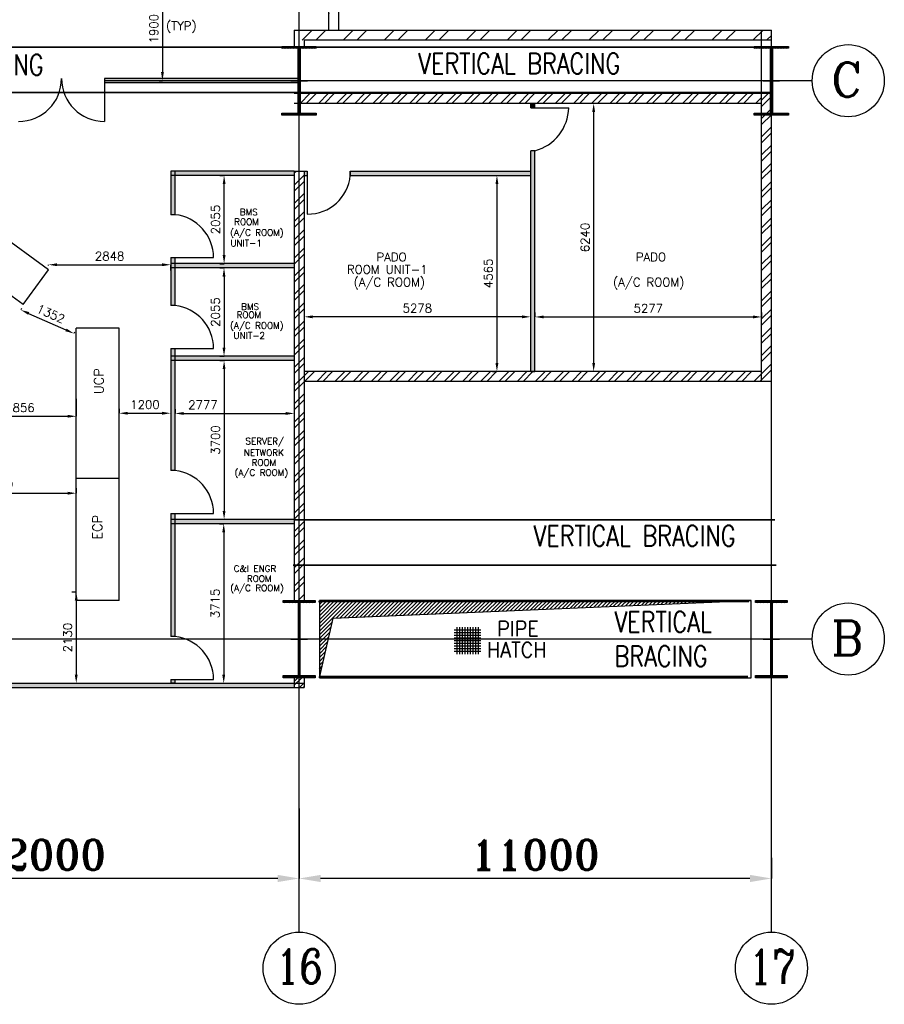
# Model space of a CAD drawing. Extents: x 361682 to 759535, y 756798 to 1113679.
# Tile 50 of 80: x 593917 to 614056, y 930054 to 952980. Entities that reach past the tile are written whole.
import ezdxf
from ezdxf.enums import TextEntityAlignment as Align

# ---------------------------------------------------------------- set-up
doc = ezdxf.new("R2010")
doc.units = 0
doc.header["$LTSCALE"] = 700
doc.header["$MEASUREMENT"] = 0
doc.header["$PDMODE"] = 2
doc.header["$PDSIZE"] = -1
doc.linetypes.add('CENTER', pattern=[2, 1.25, -0.25, 0.25, -0.25])
doc.layers.get('0').update_dxf_attribs({"linetype": 'CONTINUOUS'})
doc.layers.get('DEFPOINTS').update_dxf_attribs({"linetype": 'CONTINUOUS'})
for name, color, linetype in [('BRACING', 7, 'CONTINUOUS'), ('CEN', 2, 'CENTER'), ('COL', 1, 'CONTINUOUS'), ('DIM', 4, 'CONTINUOUS'), ('GRID', 9, 'CONTINUOUS'), ('LAYOUT', 4, 'CONTINUOUS'), ('OPENING', 3, 'CONTINUOUS'), ('OWS', 7, 'CONTINUOUS'), ('PNL', 6, 'CONTINUOUS'), ('PNLDIM', 6, 'CONTINUOUS'), ('ROOM', 7, 'CONTINUOUS'), ('STEEL', 231, 'CONTINUOUS'), ('TEXT', 4, 'CONTINUOUS'), ('WALL', 7, 'CONTINUOUS'), ('WALLHATCH', 254, 'CONTINUOUS')]:
    doc.layers.add(name, color=color, linetype=linetype)
doc.styles.add('ROMANC', font='romanc')
doc.styles.add('ROMANS', font='romans.shx')
doc.styles.add('ROMANT', font='ROMANT')
doc.dimstyles.new('K2', dxfattribs={"dimtxt": 700, "dimasz": 500, "dimexe": 500, "dimexo": 200, "dimgap": 200, "dimtad": 1, "dimdec": 0, "dimzin": 0, "dimdsep": 46, "dimtxsty": 'ROMANT', "dimcen": 0.09, "dimclrd": 256, "dimclre": 9, "dimclrt": 256, "dimadec": 0, "dimazin": 0, "dimtfac": 1, "dimtdec": 0, "dimtofl": 0, "dimtmove": 1, "dimatfit": 3, "dimfxl": 0.18, "dimtolj": 1, "dimtzin": 0, "dimarcsym": 0})
doc.dimstyles.new('STANDARD$0', dxfattribs={"dimtxt": 200, "dimasz": 200, "dimexe": 0, "dimexo": 100, "dimgap": 100, "dimtad": 1, "dimdec": 0, "dimzin": 0, "dimdsep": 46, "dimtxsty": 'ROMANS', "dimcen": 0.09, "dimclrd": 256, "dimclre": 256, "dimclrt": 256, "dimadec": 0, "dimazin": 0, "dimtfac": 1, "dimtdec": 0, "dimtmove": 0, "dimatfit": 3, "dimfxl": 1, "dimtolj": 1, "dimtzin": 0, "dimlwd": -1, "dimlwe": -1, "dimarcsym": 0})
pattern_1 = [(45, (819084.24, 145848.02), (-212.13203, 212.13203), []), (45, (819225.66, 145848.02), (-212.13203, 212.13203), [])]
pattern_2 = [(0, (995316.982, 140144.124), (15.625, 31.25), [0, -31.25])]

# ---------------------------------------------------------------- blocks, each defined once
blk = doc.blocks.new('*D1630')
at = {"layer": 'DEFPOINTS', "color": 0, "transparency": 16777216}
for p in [(605919, 946059), (611197, 946059), (611197, 946059)]:
    blk.add_point(p, dxfattribs=at)
at = {"layer": 'ROOM', "transparency": 16777216}
for p, q in [((605919, 946159), (605919, 946059)), ((611197, 946159), (611197, 946059))]:
    blk.add_line(p, q, dxfattribs=at)
at = {"layer": 'ROOM', "color": 3, "transparency": 16777216}
blk.add_line((606119, 946059), (610997, 946059), dxfattribs=at)
for points in [[(606119, 946092), (606119, 946025), (605919, 946059)], [(610997, 946092), (610997, 946025), (611197, 946059)]]:
    blk.add_solid(points, dxfattribs=at)
at = {"layer": 'ROOM', "color": 3, "transparency": 16777216, "insert": (608558, 946259), "char_height": 200, "attachment_point": 5, "style": 'ROMANS'}
blk.add_mtext('\\A1;5277', dxfattribs=at)
blk = doc.blocks.new('*D1631')
at = {"layer": 'DEFPOINTS', "color": 0, "transparency": 16777216}
for p in [(600542, 946062), (600542, 946062), (605819, 946062)]:
    blk.add_point(p, dxfattribs=at)
at = {"layer": 'ROOM', "transparency": 16777216}
for p, q in [((600542, 946162), (600542, 946062)), ((605819, 945962), (605819, 946062))]:
    blk.add_line(p, q, dxfattribs=at)
at = {"layer": 'ROOM', "color": 3, "transparency": 16777216}
blk.add_line((605619, 946062), (600742, 946062), dxfattribs=at)
for points in [[(600742, 946095), (600742, 946028), (600542, 946062)], [(605619, 946095), (605619, 946028), (605819, 946062)]]:
    blk.add_solid(points, dxfattribs=at)
at = {"layer": 'ROOM', "color": 3, "transparency": 16777216, "insert": (603181, 946262), "char_height": 200, "attachment_point": 5, "style": 'ROMANS'}
blk.add_mtext('\\A1;5278', dxfattribs=at)
blk = doc.blocks.new('*D1632')
at = {"layer": 'DEFPOINTS', "color": 0, "transparency": 16777216}
for p in [(605035, 949354), (605033, 944789), (605033, 944789)]:
    blk.add_point(p, dxfattribs=at)
at = {"layer": 'ROOM', "transparency": 16777216}
for p, q in [((604935, 949354), (605033, 949354)), ((604933, 944789), (605033, 944789))]:
    blk.add_line(p, q, dxfattribs=at)
at = {"layer": 'ROOM', "color": 3, "transparency": 16777216}
blk.add_line((605033, 949154), (605033, 944989), dxfattribs=at)
for points in [[(605000, 949154), (605067, 949154), (605033, 949354)], [(605000, 944989), (605067, 944989), (605033, 944789)]]:
    blk.add_solid(points, dxfattribs=at)
at = {"layer": 'ROOM', "color": 3, "transparency": 16777216, "insert": (604833, 947072), "char_height": 200, "attachment_point": 5, "rotation": 90, "style": 'ROMANS'}
blk.add_mtext('\\A1;4565', dxfattribs=at)
blk = doc.blocks.new('*D1633')
at = {"layer": 'DEFPOINTS', "color": 0, "transparency": 16777216}
for p in [(607414, 951029), (607275, 944789), (607286, 944789)]:
    blk.add_point(p, dxfattribs=at)
at = {"layer": 'ROOM', "transparency": 16777216}
for p, q in [((607314, 951029), (607286, 951029)), ((607375, 944789), (607286, 944789))]:
    blk.add_line(p, q, dxfattribs=at)
at = {"layer": 'ROOM', "color": 3, "transparency": 16777216}
blk.add_line((607286, 950829), (607286, 944989), dxfattribs=at)
for points in [[(607253, 950829), (607320, 950829), (607286, 951029)], [(607253, 944989), (607320, 944989), (607286, 944789)]]:
    blk.add_solid(points, dxfattribs=at)
at = {"layer": 'ROOM', "color": 3, "transparency": 16777216, "insert": (607086, 947909), "char_height": 200, "attachment_point": 5, "rotation": 90, "style": 'ROMANS'}
blk.add_mtext('\\A1;6240', dxfattribs=at)
blk = doc.blocks.new('*D1911')
at = {"layer": 'DEFPOINTS', "color": 0, "transparency": 16777216}
for p in [(598679, 949354), (598679, 949354), (598679, 947299)]:
    blk.add_point(p, dxfattribs=at)
at = {"layer": 'ROOM', "transparency": 16777216}
for p, q in [((598579, 949354), (598679, 949354)), ((598579, 947299), (598679, 947299))]:
    blk.add_line(p, q, dxfattribs=at)
at = {"layer": 'ROOM', "color": 3, "transparency": 16777216}
blk.add_line((598679, 947499), (598679, 949154), dxfattribs=at)
for points in [[(598646, 949154), (598712, 949154), (598679, 949354)], [(598646, 947499), (598712, 947499), (598679, 947299)]]:
    blk.add_solid(points, dxfattribs=at)
at = {"layer": 'ROOM', "color": 3, "transparency": 16777216, "insert": (598479, 948327), "char_height": 200, "attachment_point": 5, "rotation": 90, "style": 'ROMANS'}
blk.add_mtext('\\A1;2055', dxfattribs=at)
blk = doc.blocks.new('*D1912')
at = {"layer": 'DEFPOINTS', "color": 0, "transparency": 16777216}
for p in [(598677, 947199), (598677, 945144), (598677, 945144)]:
    blk.add_point(p, dxfattribs=at)
at = {"layer": 'ROOM', "transparency": 16777216}
for p, q in [((598577, 947199), (598677, 947199)), ((598577, 945144), (598677, 945144))]:
    blk.add_line(p, q, dxfattribs=at)
at = {"layer": 'ROOM', "color": 3, "transparency": 16777216}
blk.add_line((598677, 946999), (598677, 945344), dxfattribs=at)
for points in [[(598643, 946999), (598710, 946999), (598677, 947199)], [(598643, 945344), (598710, 945344), (598677, 945144)]]:
    blk.add_solid(points, dxfattribs=at)
at = {"layer": 'ROOM', "color": 3, "transparency": 16777216, "insert": (598477, 946172), "char_height": 200, "attachment_point": 5, "rotation": 90, "style": 'ROMANS'}
blk.add_mtext('\\A1;2055', dxfattribs=at)
blk = doc.blocks.new('*D1913')
at = {"layer": 'DEFPOINTS', "color": 0, "transparency": 16777216}
for p in [(598679, 945044), (598678, 941344), (598679, 941344)]:
    blk.add_point(p, dxfattribs=at)
at = {"layer": 'ROOM', "transparency": 16777216}
for p, q in [((598579, 945044), (598679, 945044)), ((598778, 941344), (598679, 941344))]:
    blk.add_line(p, q, dxfattribs=at)
at = {"layer": 'ROOM', "color": 3, "transparency": 16777216}
blk.add_line((598679, 944844), (598679, 941544), dxfattribs=at)
for points in [[(598645, 944844), (598712, 944844), (598679, 945044)], [(598645, 941544), (598712, 941544), (598679, 941344)]]:
    blk.add_solid(points, dxfattribs=at)
at = {"layer": 'ROOM', "color": 3, "transparency": 16777216, "insert": (598479, 943194), "char_height": 200, "attachment_point": 5, "rotation": 90, "style": 'ROMANS'}
blk.add_mtext('\\A1;3700', dxfattribs=at)
blk = doc.blocks.new('*D1914')
at = {"layer": 'DEFPOINTS', "color": 0, "transparency": 16777216}
for p in [(598674, 941244), (598670, 937529), (598670, 937529)]:
    blk.add_point(p, dxfattribs=at)
at = {"layer": 'ROOM', "transparency": 16777216}
for p, q in [((598574, 941244), (598670, 941244)), ((598570, 937529), (598670, 937529))]:
    blk.add_line(p, q, dxfattribs=at)
at = {"layer": 'ROOM', "color": 3, "transparency": 16777216}
blk.add_line((598670, 941044), (598670, 937729), dxfattribs=at)
for points in [[(598636, 941044), (598703, 941044), (598670, 941244)], [(598636, 937729), (598703, 937729), (598670, 937529)]]:
    blk.add_solid(points, dxfattribs=at)
at = {"layer": 'ROOM', "color": 3, "transparency": 16777216, "insert": (598470, 939387), "char_height": 200, "attachment_point": 5, "rotation": 90, "style": 'ROMANS'}
blk.add_mtext('\\A1;3715', dxfattribs=at)
blk = doc.blocks.new('*D1915')
at = {"layer": 'DEFPOINTS', "color": 0, "transparency": 16777216}
for p in [(597535, 943812), (600312, 943812), (600312, 943812)]:
    blk.add_point(p, dxfattribs=at)
at = {"layer": 'ROOM', "transparency": 16777216}
for p, q in [((597535, 943912), (597535, 943812)), ((600312, 943912), (600312, 943812))]:
    blk.add_line(p, q, dxfattribs=at)
at = {"layer": 'ROOM', "color": 3, "transparency": 16777216}
blk.add_line((597735, 943812), (600112, 943812), dxfattribs=at)
for points in [[(597735, 943845), (597735, 943778), (597535, 943812)], [(600112, 943845), (600112, 943778), (600312, 943812)]]:
    blk.add_solid(points, dxfattribs=at)
at = {"layer": 'ROOM', "color": 3, "transparency": 16777216, "insert": (598185, 944012), "char_height": 200, "attachment_point": 5, "style": 'ROMANS'}
blk.add_mtext('\\A1;2777', dxfattribs=at)
blk = doc.blocks.new('*D1601')
at = {"layer": 'DEFPOINTS', "color": 0, "transparency": 16777216}
for p in [(588427, 934610), (600427, 933466), (588427, 932984)]:
    blk.add_point(p, dxfattribs=at)
at = {"layer": 'DIM', "color": 9, "lineweight": -2, "transparency": 16777216}
for p, q in [((588427, 934610), (588427, 932984)), ((600427, 933466), (600427, 932984))]:
    blk.add_line(p, q, dxfattribs=at)
at = {"layer": 'DIM', "lineweight": -2, "transparency": 16777216}
blk.add_line((599927, 932984), (588927, 932984), dxfattribs=at)
at = {"layer": 'DIM', "transparency": 16777216}
for points in [[(588927, 933068), (588927, 932901), (588427, 932984)], [(599927, 933068), (599927, 932901), (600427, 932984)]]:
    blk.add_solid(points, dxfattribs=at)
at = {"layer": 'DIM', "transparency": 16777216, "insert": (594427, 933534), "char_height": 700, "attachment_point": 5, "style": 'ROMANT'}
blk.add_mtext('\\A1;12000', dxfattribs=at)
blk = doc.blocks.new('*D1606')
at = {"layer": 'DEFPOINTS', "color": 0, "transparency": 16777216}
for p in [(600427, 934610), (611427, 933466), (600427, 932984)]:
    blk.add_point(p, dxfattribs=at)
at = {"layer": 'DIM', "color": 9, "lineweight": -2, "transparency": 16777216}
for p, q in [((600427, 934610), (600427, 932984)), ((611427, 933466), (611427, 932984))]:
    blk.add_line(p, q, dxfattribs=at)
at = {"layer": 'DIM', "lineweight": -2, "transparency": 16777216}
blk.add_line((610927, 932984), (600927, 932984), dxfattribs=at)
at = {"layer": 'DIM', "transparency": 16777216}
for points in [[(600927, 933068), (600927, 932901), (600427, 932984)], [(610927, 933068), (610927, 932901), (611427, 932984)]]:
    blk.add_solid(points, dxfattribs=at)
at = {"layer": 'DIM', "transparency": 16777216, "insert": (605927, 933534), "char_height": 700, "attachment_point": 5, "style": 'ROMANT'}
blk.add_mtext('\\A1;11000', dxfattribs=at)
blk = doc.blocks.new('C-ROW COLUMN')
at = {"layer": 'COL'}
h = blk.add_hatch(dxfattribs=at)
h.set_pattern_fill('ANSI31', color=256, scale=200, style=0)
h.set_pattern_definition([(45, (-1315.907, -6.545), (-17.6776695, 17.6776695), [])])
h.paths.add_polyline_path([(77855, 120865), (77055, 120865), (77055, 120820), (77855, 120820)])
h.paths.add_polyline_path([(77478, 120820), (77433, 120820), (77433, 119310), (77478, 119310)])
h.paths.add_polyline_path([(77855, 119310), (77055, 119310), (77055, 119265), (77855, 119265)])
at = {"layer": 'CEN'}
for p, q in [((77455, 119265), (77455, 120865)), ((77264, 120065), (77647, 120065))]:
    blk.add_line(p, q, dxfattribs=at)
at = {"layer": 'COL'}
for points in [[(77055, 120865), (77855, 120865), (77855, 120820), (77055, 120820)], [(77433, 120820), (77478, 120820), (77478, 119310), (77433, 119310)], [(77055, 119310), (77855, 119310), (77855, 119265), (77055, 119265)]]:
    blk.add_lwpolyline(points, close=True, dxfattribs=at)
blk = doc.blocks.new('*D2008')
at = {"layer": 'DEFPOINTS', "color": 0, "transparency": 16777216}
for p in [(595409, 953459), (597243, 951559), (597270, 951559)]:
    blk.add_point(p, dxfattribs=at)
at = {"layer": 'PNLDIM', "transparency": 16777216}
for p, q in [((595509, 953459), (597243, 953459)), ((597243, 953259), (597243, 951759)), ((597170, 951559), (597243, 951559))]:
    blk.add_line(p, q, dxfattribs=at)
for points in [[(597209, 953259), (597276, 953259), (597243, 953459)], [(597209, 951759), (597276, 951759), (597243, 951559)]]:
    blk.add_solid(points, dxfattribs=at)
at = {"layer": 'PNLDIM', "transparency": 16777216, "insert": (597043, 952772), "char_height": 200, "attachment_point": 5, "rotation": 90, "style": 'ROMANS'}
blk.add_mtext('\\A1;1900', dxfattribs=at)
blk = doc.blocks.new('*D2040')
at = {"layer": 'DEFPOINTS', "color": 0, "transparency": 16777216}
for p in [(594587, 947157), (597435, 947274), (597435, 947044)]:
    blk.add_point(p, dxfattribs=at)
at = {"layer": 'OWS', "transparency": 16777216}
for p, q in [((594587, 947257), (594587, 947274)), ((594787, 947274), (597235, 947274)), ((597435, 947144), (597435, 947274))]:
    blk.add_line(p, q, dxfattribs=at)
for points in [[(594787, 947308), (594787, 947241), (594587, 947274)], [(597235, 947308), (597235, 947241), (597435, 947274)]]:
    blk.add_solid(points, dxfattribs=at)
at = {"layer": 'OWS', "transparency": 16777216, "insert": (596011, 947474), "char_height": 200, "attachment_point": 5, "style": 'ROMANS'}
blk.add_mtext('\\A1;2848', dxfattribs=at)
blk = doc.blocks.new('*D2065')
at = {"layer": 'DEFPOINTS', "color": 0, "transparency": 16777216}
for p in [(593999, 946348), (595235, 945799), (595179, 945674)]:
    blk.add_point(p, dxfattribs=at)
at = {"layer": 'OWS', "transparency": 16777216}
for p, q in [((593958, 946257), (593943, 946223)), ((594126, 946141), (594996, 945755)), ((595194, 945708), (595179, 945674))]:
    blk.add_line(p, q, dxfattribs=at)
for points in [[(594140, 946172), (594112, 946111), (593943, 946223)], [(595010, 945786), (594983, 945725), (595179, 945674)]]:
    blk.add_solid(points, dxfattribs=at)
at = {"layer": 'OWS', "transparency": 16777216, "insert": (594642, 946131), "char_height": 200, "attachment_point": 5, "rotation": 336.0686, "style": 'ROMANS'}
blk.add_mtext('\\A1;1352', dxfattribs=at)
blk = doc.blocks.new('*D2066')
at = {"layer": 'DEFPOINTS', "color": 0, "transparency": 16777216}
for p in [(595235, 939659), (595235, 937529), (595235, 937529)]:
    blk.add_point(p, dxfattribs=at)
at = {"layer": 'OWS', "transparency": 16777216}
for p, q in [((595135, 939659), (595235, 939659)), ((595235, 939459), (595235, 937729)), ((595135, 937529), (595235, 937529))]:
    blk.add_line(p, q, dxfattribs=at)
for points in [[(595201, 939459), (595268, 939459), (595235, 939659)], [(595201, 937729), (595268, 937729), (595235, 937529)]]:
    blk.add_solid(points, dxfattribs=at)
at = {"layer": 'OWS', "transparency": 16777216, "insert": (595035, 938594), "char_height": 200, "attachment_point": 5, "rotation": 90, "style": 'ROMANS'}
blk.add_mtext('\\A1;2130', dxfattribs=at)
blk = doc.blocks.new('*D2071')
at = {"layer": 'DEFPOINTS', "color": 0, "transparency": 16777216}
for p in [(595235, 942170), (591625, 941955), (595235, 941955)]:
    blk.add_point(p, dxfattribs=at)
at = {"layer": 'OWS', "transparency": 16777216}
for p, q in [((591625, 942055), (591625, 941955)), ((595235, 942070), (595235, 941955)), ((591825, 941955), (595035, 941955))]:
    blk.add_line(p, q, dxfattribs=at)
for points in [[(591825, 941988), (591825, 941921), (591625, 941955)], [(595035, 941988), (595035, 941921), (595235, 941955)]]:
    blk.add_solid(points, dxfattribs=at)
at = {"layer": 'OWS', "transparency": 16777216, "insert": (593430, 942155), "char_height": 200, "attachment_point": 5, "style": 'ROMANS'}
blk.add_mtext('\\A1;3609', dxfattribs=at)
blk = doc.blocks.new('*D2154')
at = {"layer": 'DEFPOINTS', "color": 0, "transparency": 16777216}
for p in [(592378, 944255), (595235, 944255), (595235, 943746)]:
    blk.add_point(p, dxfattribs=at)
at = {"layer": 'OWS', "transparency": 16777216}
for p, q in [((592378, 944155), (592378, 943746)), ((595235, 944155), (595235, 943746)), ((592578, 943746), (595035, 943746))]:
    blk.add_line(p, q, dxfattribs=at)
for points in [[(592578, 943779), (592578, 943713), (592378, 943746)], [(595035, 943779), (595035, 943713), (595235, 943746)]]:
    blk.add_solid(points, dxfattribs=at)
at = {"layer": 'OWS', "transparency": 16777216, "insert": (593923, 943946), "char_height": 200, "attachment_point": 5, "style": 'ROMANS'}
blk.add_mtext('\\A1;2856', dxfattribs=at)
blk = doc.blocks.new('*D2155')
at = {"layer": 'DEFPOINTS', "color": 0, "transparency": 16777216}
for p in [(596235, 943817), (597435, 943817), (597435, 943817)]:
    blk.add_point(p, dxfattribs=at)
at = {"layer": 'OWS', "transparency": 16777216}
for p, q in [((596235, 943917), (596235, 943817)), ((597435, 943917), (597435, 943817)), ((596435, 943817), (597235, 943817))]:
    blk.add_line(p, q, dxfattribs=at)
for points in [[(596435, 943850), (596435, 943783), (596235, 943817)], [(597235, 943850), (597235, 943783), (597435, 943817)]]:
    blk.add_solid(points, dxfattribs=at)
at = {"layer": 'OWS', "transparency": 16777216, "insert": (596835, 944017), "char_height": 200, "attachment_point": 5, "style": 'ROMANS'}
blk.add_mtext('\\A1;1200', dxfattribs=at)

msp = doc.modelspace()

# ---------------------------------------------------------------- hatches: boundary and pattern name
h = msp.add_hatch()
h.set_pattern_fill('ANSI32', color=256, scale=1800, style=0)
h.set_pattern_definition([(45, (407461.04, 814834.2), (-477.297, 477.297), []), (45, (407779.2, 814834.2), (-477.297, 477.297), [])])
edge = h.paths.add_edge_path()
edge.add_line((601121.8, 952739.5), (601121.8, 963194.5))
edge.add_line((601351.8, 952739.5), (601351.8, 963424.5))
h = msp.add_hatch()
h.set_pattern_fill('ANSI32', color=256, scale=1800, style=0)
h.set_pattern_definition([(45, (407251.04, 814624.2), (-477.297, 477.297), []), (45, (407569.2, 814624.2), (-477.297, 477.297), [])])
edge = h.paths.add_edge_path()
edge.add_line((600541.8, 952509.5), (611426.8, 952509.5))
edge.add_line((600541.8, 952509.5), (600541.8, 952455.3))
edge.add_line((600311.8, 952739.5), (600311.8, 952382.9))
edge.add_line((600311.8, 952739.5), (611426.8, 952739.5))
h = msp.add_hatch()
h.set_pattern_fill('ANSI32', color=256, scale=1800, style=0)
h.set_pattern_definition([(45, (407251.04, 814624.2), (-477.297, 477.297), []), (45, (407569.2, 814624.2), (-477.297, 477.297), [])])
edge = h.paths.add_edge_path()
edge.add_line((600541.8, 952509.5), (611426.8, 952509.5))
edge.add_line((600541.8, 952509.5), (600541.8, 952455.3))
edge.add_line((600311.8, 952739.5), (600311.8, 952382.9))
edge.add_line((600311.8, 952739.5), (611426.8, 952739.5))
h = msp.add_hatch()
h.set_pattern_fill('ANSI32', scale=800, style=0)
h.set_pattern_definition([(45, (407251.04, 813834.2), (-212.13203, 212.13203), []), (45, (407392.46, 813834.2), (-212.13203, 212.13203), [])])
h.paths.add_polyline_path([(611196.8, 951259.5), (600426.8, 951259.5), (600426.8, 951029.5), (611196.8, 951029.5)])
h = msp.add_hatch()
h.set_pattern_fill('ANSI32', scale=800, style=0)
h.set_pattern_definition(pattern_1)
h.paths.add_polyline_path([(611426.8, 944789.5), (611196.8, 944789.5), (600541.8, 944789.5), (600541.8, 944559.5), (611426.8, 944559.5)])
h.paths.add_polyline_path([(611404.3, 951259.5), (611196.8, 951259.5), (611196.8, 950804.5), (611404.3, 950804.5)])
h.paths.add_polyline_path([(611426.8, 951259.5), (611404.3, 951259.5), (611404.3, 950804.5), (611196.8, 950804.5), (611196.8, 944789.5), (611426.8, 944789.5)])
h = msp.add_hatch()
h.set_pattern_fill('ANSI32', scale=800, style=0)
h.set_pattern_definition(pattern_1)
h.paths.add_polyline_path([(600541.8, 949454.5), (600426.8, 949454.5), (600426.8, 939459.5), (600541.8, 939459.5)])
h.paths.add_polyline_path([(600426.8, 949454.5), (600311.8, 949454.5), (600311.8, 945239.5), (600311.8, 939459.5), (600426.8, 939459.5)])
h = msp.add_hatch()
h.set_pattern_fill('ANSI32', scale=500, style=0)
h.set_pattern_definition([(45, (1004754.24, 136046.02), (-132.58252, 132.58252), []), (45, (1004842.63, 136046.02), (-132.58252, 132.58252), [])])
h.paths.add_polyline_path([(600426.8, 937559.5), (600311.8, 937559.5), (600311.8, 937429.5), (600426.8, 937429.5)])
h.paths.add_polyline_path([(600426.8, 937659.5), (600311.8, 937659.5), (600311.8, 937559.5), (600426.8, 937559.5)])
h.paths.add_polyline_path([(600541.8, 937659.5), (600426.8, 937659.5), (600426.8, 937559.5), (600541.8, 937559.5)])
h.paths.add_polyline_path([(600541.8, 937559.5), (600426.8, 937559.5), (600426.8, 937429.5), (600541.8, 937429.5)])
at = {"layer": 'COL'}
h = msp.add_hatch(dxfattribs=at)
h.set_pattern_fill('ANSI31', color=256, scale=200, style=0)
h.set_pattern_definition([(45, (584484.613, 915673.64), (-17.67767, 17.67767), [])])
h.paths.add_polyline_path([(600056.8, 937709.5), (600796.8, 937709.5), (600796.8, 937659.5), (600056.8, 937659.5)])
h.paths.add_polyline_path([(600410.8, 939409.5), (600442.8, 939409.5), (600442.8, 937709.5), (600410.8, 937709.5)])
h.paths.add_polyline_path([(600056.8, 939459.5), (600796.8, 939459.5), (600796.8, 939409.5), (600056.8, 939409.5)])
h = msp.add_hatch(dxfattribs=at)
h.set_pattern_fill('ANSI31', color=256, scale=200, style=0)
h.set_pattern_definition([(45, (595484.613, 915673.64), (-17.67767, 17.67767), [])])
h.paths.add_polyline_path([(611056.8, 937709.5), (611796.8, 937709.5), (611796.8, 937659.5), (611056.8, 937659.5)])
h.paths.add_polyline_path([(611410.8, 939409.5), (611442.8, 939409.5), (611442.8, 937709.5), (611410.8, 937709.5)])
h.paths.add_polyline_path([(611056.8, 939459.5), (611796.8, 939459.5), (611796.8, 939409.5), (611056.8, 939409.5)])
at = {"layer": 'OPENING'}
h = msp.add_hatch(dxfattribs=at)
h.set_pattern_fill('ANSI31', color=256, scale=500, style=0)
h.set_pattern_definition([(45, (515833.04, 852531.87), (-44.194174, 44.194174), [])])
h.paths.add_polyline_path([(610956.8, 939459.5), (600896.8, 939459.5), (600896.8, 938559.5), (601107.1, 938559.5), (601220.5, 939044.8)])
h.paths.add_polyline_path([(601107.1, 938559.5), (600896.8, 938559.5), (600896.8, 937659.5)])
at = {"layer": 'WALLHATCH'}
h = msp.add_hatch(dxfattribs=at)
h.set_pattern_fill('DOTS', color=2, scale=500)
h.set_pattern_definition(pattern_2)
h.paths.add_polyline_path([(600404.3, 951559.5), (600235.2, 951559.5), (595891.8, 951559.5), (595891.8, 951509.5), (600404.3, 951509.5)])
h.paths.add_polyline_path([(600404.3, 951609.5), (595891.8, 951609.5), (595891.8, 951559.5), (600235.2, 951559.5), (600404.3, 951559.5)])
h = msp.add_hatch(dxfattribs=at)
h.set_pattern_fill('DOTS', color=2, scale=500)
h.set_pattern_definition(pattern_2)
h.paths.add_polyline_path([(605919.3, 951029.5), (605819.3, 951029.5), (605819.3, 950929.5), (605919.3, 950929.5)])
h = msp.add_hatch(dxfattribs=at)
h.set_pattern_fill('DOTS', color=2, scale=500)
h.set_pattern_definition(pattern_2)
h.paths.add_polyline_path([(605919.3, 949929.5), (605819.3, 949929.5), (605819.3, 944789.5), (605919.3, 944789.5)])
h.paths.add_polyline_path([(605819.3, 949454.5), (601616.8, 949454.5), (601616.8, 949354.5), (605819.3, 949354.5)])
h.paths.add_polyline_path([(600616.8, 949454.5), (600541.8, 949454.5), (600541.8, 949354.5), (600616.8, 949354.5)])
h.paths.add_polyline_path([(600311.8, 949454.5), (597534.8, 949454.5), (597534.8, 949354.5), (600311.8, 949354.5)])
h.paths.add_polyline_path([(597534.8, 949454.5), (597434.8, 949454.5), (597434.8, 949354.5), (597534.8, 949354.5)])
h.paths.add_polyline_path([(597534.8, 949354.5), (597434.8, 949354.5), (597434.8, 948439.5), (597534.8, 948439.5)])
h.paths.add_polyline_path([(597534.8, 947439.5), (597434.8, 947439.5), (597434.8, 947299.5), (597534.8, 947299.5)])
h.paths.add_polyline_path([(597534.8, 947299.5), (597434.8, 947299.5), (597434.8, 947199.5), (597534.8, 947199.5)])
h.paths.add_polyline_path([(597534.8, 947199.5), (597434.8, 947199.5), (597434.8, 946324.5), (597534.8, 946324.5)])
h.paths.add_polyline_path([(600311.8, 947299.5), (597534.8, 947299.5), (597534.8, 947199.5), (600311.8, 947199.5)])
h.paths.add_polyline_path([(597534.8, 945324.5), (597434.8, 945324.5), (597434.8, 945144.5), (597534.8, 945144.5)])
h.paths.add_polyline_path([(597534.8, 945144.5), (597434.8, 945144.5), (597434.8, 945044.5), (597534.8, 945044.5)])
h.paths.add_polyline_path([(597534.8, 945044.5), (597434.8, 945044.5), (597434.8, 942484.5), (597534.8, 942484.5)])
h.paths.add_polyline_path([(600311.8, 945144.5), (597534.8, 945144.5), (597534.8, 945044.5), (600311.8, 945044.5)])
h.paths.add_polyline_path([(600311.8, 941344.5), (597534.8, 941344.5), (597534.8, 941244.5), (600311.8, 941244.5)])
h.paths.add_polyline_path([(597534.8, 941344.5), (597434.8, 941344.5), (597434.8, 941244.5), (597534.8, 941244.5)])
h.paths.add_polyline_path([(597534.8, 941484.5), (597434.8, 941484.5), (597434.8, 941344.5), (597534.8, 941344.5)])
h.paths.add_polyline_path([(597534.8, 941244.5), (597434.8, 941244.5), (597434.8, 938619.5), (597534.8, 938619.5)])
h.paths.add_polyline_path([(597534.8, 937619.5), (597434.8, 937619.5), (597434.8, 937529.5), (597534.8, 937529.5)])
h = msp.add_hatch(dxfattribs=at)
h.set_pattern_fill('DOTS', color=2, scale=500)
h.set_pattern_definition([(0, (1004754.238, 136046.02), (15.625, 31.25), [0, -31.25])])
h.paths.add_polyline_path([(567426.8, 937529.5), (562616.8, 937529.5), (562616.8, 937429.5), (567426.8, 937429.5)])
h.paths.add_polyline_path([(574776.8, 937529.5), (567426.8, 937529.5), (567426.8, 937429.5), (574776.8, 937429.5)])
h.paths.add_polyline_path([(588056.8, 937529.5), (578296.8, 937529.5), (578296.8, 937429.5), (588056.8, 937429.5)])
h.paths.add_polyline_path([(600311.8, 937529.5), (591576.8, 937529.5), (591576.8, 937429.5), (600311.8, 937429.5)])

# ---------------------------------------------------------------- linework, layer by layer
for p, q in [((600426.8, 937659.5), (600426.8, 939459.5)), ((611426.8, 937659.5), (611426.8, 939459.5)), ((600426.8, 938902), (600426.8, 937922.9))]:
    msp.add_line(p, q)
for centre in [(613215.5, 951559.5), (613215.5, 951559.5), (613215.5, 938559.5), (613215.5, 938559.5), (600426.8, 930894.7), (600426.8, 930894.7), (611426.8, 930894.7), (611426.8, 930894.7)]:
    msp.add_circle(centre, 840.3)
at = {"layer": 'BRACING', "const_width": 40}
for points in [[(588826.8, 952337), (600026.8, 952337)], [(600826.8, 952337), (611026.8, 952337)], [(588819.3, 951282), (600426.8, 951282)], [(600426.8, 951282), (611404.3, 951282)], [(600311.8, 941337), (611511.8, 941337)], [(600281.8, 940282), (611541.8, 940282)], [(600875.6, 939434.5), (610906.9, 939434.5)], [(600891.7, 937684.5), (610881.3, 937684.5)]]:
    msp.add_lwpolyline(points, dxfattribs=at)
at = {"layer": 'CEN'}
for p, q in [((600426.8, 937659.5), (600426.8, 939459.5)), ((611426.8, 937659.5), (611426.8, 939459.5)), ((600235.2, 938559.5), (600618.4, 938559.5)), ((611235.2, 938559.5), (611618.4, 938559.5))]:
    msp.add_line(p, q, dxfattribs=at)
at = {"layer": 'COL'}
for points in [[(600056.8, 939459.5), (600796.8, 939459.5), (600796.8, 939409.5), (600056.8, 939409.5)], [(600410.8, 939409.5), (600442.8, 939409.5), (600442.8, 937709.5), (600410.8, 937709.5)], [(611056.8, 939459.5), (611796.8, 939459.5), (611796.8, 939409.5), (611056.8, 939409.5)], [(611410.8, 939409.5), (611442.8, 939409.5), (611442.8, 937709.5), (611410.8, 937709.5)], [(600056.8, 937709.5), (600796.8, 937709.5), (600796.8, 937659.5), (600056.8, 937659.5)], [(611056.8, 937709.5), (611796.8, 937709.5), (611796.8, 937659.5), (611056.8, 937659.5)]]:
    msp.add_lwpolyline(points, close=True, dxfattribs=at)
at = {"layer": 'GRID'}
for p, q in [((600426.8, 931735), (600426.8, 964604)), ((611196.8, 944559.5), (611196.8, 952739.5)), ((611426.8, 931735), (611426.8, 952739.5)), ((612375.1, 951559.5), (595891.8, 951559.5)), ((612375.1, 938559.5), (548626.8, 938559.5))]:
    msp.add_line(p, q, dxfattribs=at)
at = {"layer": 'LAYOUT', "color": 6}
msp.add_line((595891.8, 951609.5), (595891.8, 950609.5), dxfattribs=at)
for centre, start, end in [((593891.8, 951609.5), 270, 0), ((595891.8, 951609.5), 180, 270)]:
    msp.add_arc(centre, 1000, start, end, dxfattribs=at)
at = {"layer": 'OPENING'}
msp.add_lwpolyline([(600896.8, 937659.5), (601220.5, 939044.8), (610956.8, 939459.5)], dxfattribs=at)
msp.add_lwpolyline([(600896.8, 937659.5), (610956.8, 937659.5), (610956.8, 939459.5), (600896.8, 939459.5)], close=True, dxfattribs=at)
at = {"layer": 'OWS', "color": 7}
msp.add_line((600311.8, 949454.5), (600541.8, 949454.5), dxfattribs=at)
at = {"layer": 'OWS'}
for p, q in [((594586.6, 947157), (593292.2, 948097.4)), ((593998.8, 946347.9), (592704.4, 947288.4)), ((593998.8, 946347.9), (594586.6, 947157))]:
    msp.add_line(p, q, dxfattribs=at)
at = {"layer": 'OWS', "color": 3}
for p, q in [((595234.6, 939459.5), (595234.6, 945799.5)), ((596234.6, 945799.5), (595234.6, 945799.5)), ((596234.6, 942959.5), (596234.6, 945799.5)), ((596234.6, 942959.5), (596234.6, 945799.5)), ((596234.6, 942959.5), (596234.6, 945799.5)), ((596234.6, 942959.5), (596234.6, 945799.5)), ((596234.6, 942959.5), (596234.6, 945799.5)), ((596234.6, 941159.4), (596234.6, 943159.4)), ((596234.6, 941159.4), (596234.6, 943159.4)), ((596234.6, 941159.4), (596234.6, 943159.4)), ((596234.6, 941159.4), (596234.6, 943159.4)), ((596234.6, 939459.5), (596234.6, 942959.5)), ((596234.6, 942299.5), (595234.6, 942299.5)), ((596234.6, 939459.5), (595234.6, 939459.5))]:
    msp.add_line(p, q, dxfattribs=at)
at = {"layer": 'PNL', "color": 7}
msp.add_line((600404.3, 951609.5), (600404.3, 951509.5), dxfattribs=at)
at = {"layer": 'ROOM', "color": 60}
for p, q in [((605819.3, 950929.5), (605819.3, 951029.5)), ((605919.3, 950929.5), (605919.3, 951029.5)), ((605919.3, 949929.5), (605819.3, 949929.5)), ((605819.3, 944789.5), (605819.3, 949929.5)), ((605919.3, 949929.5), (605819.3, 949929.5)), ((605919.3, 944789.5), (605919.3, 949929.5)), ((600311.8, 949454.5), (597434.8, 949454.5)), ((597434.8, 949454.5), (597434.8, 948439.5)), ((600311.8, 949354.5), (597434.8, 949354.5)), ((597534.8, 949454.5), (597534.8, 948439.5)), ((600541.8, 949454.5), (600616.8, 949454.5)), ((600541.8, 949354.5), (600616.8, 949354.5)), ((601616.8, 949454.5), (605819.3, 949454.5)), ((601616.8, 949354.5), (605819.3, 949354.5)), ((597434.8, 947439.5), (597434.8, 946324.5)), ((600311.8, 947299.5), (597434.8, 947299.5)), ((597534.8, 947439.5), (597534.8, 946324.5)), ((600311.8, 947199.5), (597434.8, 947199.5)), ((597434.8, 945324.5), (597434.8, 942484.5)), ((597534.8, 945324.5), (597534.8, 942484.5)), ((600311.8, 945144.5), (597434.8, 945144.5)), ((600311.8, 945044.5), (597434.8, 945044.5)), ((605819.3, 944789.5), (605919.3, 944789.5)), ((597434.8, 941484.5), (597434.8, 938619.5)), ((600311.8, 941344.5), (597434.8, 941344.5)), ((597534.8, 941484.5), (597534.8, 938619.5)), ((600311.8, 941244.5), (597434.8, 941244.5)), ((597434.8, 937619.5), (597434.8, 937529.5)), ((597534.8, 937619.5), (597534.8, 937529.5))]:
    msp.add_line(p, q, dxfattribs=at)
at = {"layer": 'ROOM', "color": 6}
for p, q in [((601616.8, 949454.5), (601616.8, 949354.5)), ((601616.8, 949354.5), (601616.8, 949454.5)), ((597534.8, 948439.5), (597434.8, 948439.5)), ((597534.8, 946324.5), (597434.8, 946324.5)), ((597534.8, 942484.5), (597434.8, 942484.5)), ((597534.8, 938619.5), (597434.8, 938619.5))]:
    msp.add_line(p, q, dxfattribs=at)
at = {"layer": 'ROOM'}
msp.add_line((597434.8, 947439.5), (597549.8, 947439.5), dxfattribs=at)
at = {"layer": 'ROOM', "color": 6, "flags": 128}
for points in [[(605819.3, 950929.5), (606704.3, 950929.5)], [(600616.8, 949454.5), (600616.8, 948454.5)], [(597434.8, 947439.5), (598434.8, 947439.5)], [(597434.8, 945324.5), (598434.8, 945324.5)], [(597434.8, 941484.5), (598434.8, 941484.5)], [(597434.8, 937619.5), (598434.8, 937619.5)]]:
    msp.add_lwpolyline(points, dxfattribs=at)
at = {"layer": 'ROOM', "color": 6}
for centre, radius, start, end in [((605651.5, 950947.8), 1052.9, 284.73257, 359.0036), ((600632.8, 949442.3), 987.9, 269.07274, 354.90168), ((597426.4, 947437), 1008.4, 0.14329, 83.83114), ((597426.4, 945322), 1008.4, 0.14329, 83.83114), ((597426.4, 941482), 1008.4, 0.14329, 83.83114), ((597426.4, 937617), 1008.4, 0.14329, 83.83114)]:
    msp.add_arc(centre, radius, start, end, dxfattribs=at)
at = {"layer": 'STEEL', "flags": 128}
for points in [[(604099.5, 938835.8), (604099.5, 938210.8)], [(604162, 938835.8), (604162, 938210.8)], [(604224.5, 938835.8), (604224.5, 938210.8)], [(604287, 938835.8), (604287, 938210.8)], [(604349.5, 938835.8), (604349.5, 938210.8)], [(604412, 938835.8), (604412, 938210.8)], [(604474.5, 938835.8), (604474.5, 938210.8)], [(604537, 938835.8), (604537, 938210.8)], [(604599.5, 938835.8), (604599.5, 938210.8)], [(604037, 938773.3), (604662, 938773.3)], [(604037, 938710.8), (604662, 938710.8)], [(604037, 938648.3), (604662, 938648.3)], [(604037, 938585.8), (604662, 938585.8)], [(604037, 938523.3), (604662, 938523.3)], [(604037, 938460.8), (604662, 938460.8)], [(604037, 938398.3), (604662, 938398.3)], [(604037, 938335.8), (604662, 938335.8)], [(604037, 938273.3), (604662, 938273.3)]]:
    msp.add_lwpolyline(points, dxfattribs=at)
at = {"layer": 'WALL'}
for p, q in [((601351.8, 952739.5), (601351.8, 963439.5)), ((601121.8, 952739.5), (601121.8, 963209.5)), ((600311.8, 952739.5), (611426.8, 952739.5)), ((600311.8, 952739.5), (600311.8, 952359.5)), ((600311.8, 952739.5), (611426.8, 952739.5)), ((600541.8, 952509.5), (611426.8, 952509.5)), ((600541.8, 952509.5), (600541.8, 952359.5)), ((600541.8, 952509.5), (611426.8, 952509.5)), ((611426.8, 951259.5), (600311.8, 951259.5)), ((611196.8, 951029.5), (600311.8, 951029.5)), ((600311.8, 949454.5), (600311.8, 939459.5)), ((600541.8, 949454.5), (600541.8, 939459.5)), ((611196.8, 944789.5), (600541.8, 944789.5)), ((611426.8, 944559.5), (600541.8, 944559.5)), ((600311.8, 937709.5), (600311.8, 937429.5)), ((600541.8, 937709.5), (600541.8, 937429.5))]:
    msp.add_line(p, q, dxfattribs=at)
at = {"layer": 'WALL', "color": 60}
for p, q in [((600404.3, 951609.5), (595891.8, 951609.5)), ((600404.3, 951509.5), (595891.8, 951509.5)), ((562386.8, 937429.5), (600541.8, 937429.5)), ((591576.8, 937529.5), (600541.8, 937529.5)), ((597534.8, 937529.5), (597434.8, 937529.5))]:
    msp.add_line(p, q, dxfattribs=at)

# ---------------------------------------------------------------- block references
for p in [(522971.4, 831494.3), (533971.4, 831494.3)]:
    msp.add_blockref('C-ROW COLUMN', p)

# ---------------------------------------------------------------- texts
at = {"layer": 'OWS', "char_height": 220, "width": 1290.008, "attachment_point": 7, "rotation": 90, "style": 'ROMANS'}
for s, insert in [('UCP', (595869.4, 944259.3)), ('ECP', (595836.2, 940874.3))]:
    msp.add_mtext(s, dxfattribs=dict(at, insert=insert))
at = {"layer": 'PNLDIM', "color": 4, "lineweight": 25, "style": 'ROMANS'}
msp.add_text('(TYP)', height=200, dxfattribs=at).set_placement((597326.7, 952737.4))
at = {"layer": 'ROOM', "color": 30, "lineweight": 25, "style": 'ROMANT'}
for s, height, p in [('BMS', 150, (599043.8, 948425.7)), ('ROOM', 150, (598914.4, 948198.9)), ('(A/C ROOM)', 150, (598819.4, 947948.6)), ('UNIT-1', 150, (598825.1, 947701.6)), ('(A/C ROOM)', 200, (601695.2, 946767.4)), ('(A/C ROOM)', 200, (607736.8, 946767.4)), ('BMS', 150, (599075.1, 946223.3)), ('ROOM', 150, (598969.7, 946032.6)), ('(A/C ROOM)', 150, (598815.9, 945784.8)), ('UNIT-2', 150, (598898.3, 945550.5)), ('C&I ENGR', 150, (598902.7, 940123.7)), ('ROOM', 150, (599210.1, 939890.6)), ('(A/C ROOM)', 150, (598821.7, 939672.6))]:
    msp.add_text(s, height=height, dxfattribs=at).set_placement(p)
for s, p in [('PADO', (602226.7, 947354.7)), ('PADO', (608268.3, 947354.7)), ('ROOM UNIT-1', (601539, 947064.8))]:
    msp.add_text(s, height=200, rotation=360, dxfattribs=at).set_placement(p)
for s, p in [('SERVER/', (599626.3, 943091.7)), ('NETWORK', (599604.7, 942822.4)), ('ROOM', (599604.7, 942593.4)), ('(A/C ROOM)', (599546.3, 942359.4))]:
    msp.add_text(s, height=150, dxfattribs=at).set_placement(p, align=Align.CENTER)
at = {"layer": 'TEXT', "style": 'ROMANC'}
for s, p in [('C', (612817.7, 951183.4)), ('B', (612817.7, 938183.4))]:
    msp.add_text(s, height=800, dxfattribs=at).set_placement(p)
at = {"layer": 'TEXT', "color": 3, "style": 'ROMANS', "width": 0.936038}
for s, p in [(' PIPE', (604815.2, 938624.2, -1000)), ('HATCH', (604801.6, 938132.5))]:
    msp.add_text(s, height=350, dxfattribs=at).set_placement(p)
at = {"layer": 'TEXT', "style": 'ROMANC', "width": 0.8}
for s, p in [('16', (599884.7, 930537)), ('17', (610896, 930530))]:
    msp.add_text(s, height=800, dxfattribs=at).set_placement(p)
at = {"layer": 'TEXT', "char_height": 480, "attachment_point": 1, "style": 'ROMANS'}
for insert, width in [((589768, 952171.9), 5442.734), ((603200.4, 952199.5), 5442.734), ((605884.8, 941199.5), 5442.734), ((607770.1, 939199.5), 2515.419)]:
    msp.add_mtext('{\\W0.8;VERTICAL BRACING}', dxfattribs=dict(at, insert=insert, width=width))

# ---------------------------------------------------------------- dimensions: what is measured, and where the dimension line sits
at = {"layer": 'DIM'}
for base, p1, p2, picture, middle in [((588426.8, 932984.3), (600426.8, 933466), (588426.8, 934609.9), '*D1601', (594426.8, 933534.3)), ((600426.8, 932984.3), (611426.8, 933466), (600426.8, 934609.9), '*D1606', (605926.8, 933534.3))]:
    dim = msp.add_linear_dim(base=base, p1=p1, p2=p2, angle=180, dimstyle='K2', override={"dimexe": 0, "dimexo": 0}, dxfattribs=at)
    dim.commit()
    dim.dimension.update_dxf_attribs({"geometry": picture, "text_midpoint": middle})
at = {"layer": 'OWS', "color": 20}
dim = msp.add_linear_dim(base=(597434.8, 947274.5), p1=(594586.6, 947157), p2=(597434.8, 947044.4), dimstyle='STANDARD$0', override={"dimfxl": 0.5, "dimarcsym": 2}, dxfattribs=at)
dim.commit()
dim.dimension.update_dxf_attribs({"geometry": '*D2040', "text_midpoint": (596010.7, 947474.5)})
at = {"layer": 'OWS', "color": 7}
dim = msp.add_aligned_dim(p1=(593998.8, 946347.9), p2=(595234.6, 945799.5), distance=-137.1, dimstyle='STANDARD$0', override={"dimfxl": 0.5, "dimarcsym": 2}, dxfattribs=at)
dim.commit()
dim.dimension.update_dxf_attribs({"geometry": '*D2065', "text_midpoint": (594642.2, 946131.2)})
dim = msp.add_linear_dim(base=(595234.6, 943746.1), p1=(592378.5, 944254.9), p2=(595234.6, 944254.9), dimstyle='STANDARD$0', override={"dimfxl": 0.5, "dimarcsym": 2}, dxfattribs=at)
dim.commit()
dim.dimension.update_dxf_attribs({"geometry": '*D2154', "text_midpoint": (593923.3, 943746.1), "dimtype": 160})
for base, p1, p2, picture, middle in [((597434.8, 943816.8), (596234.6, 943816.8), (597434.8, 943816.8), '*D2155', (596834.7, 944016.8)), ((595234.6, 941954.5), (591625.4, 941954.5), (595234.6, 942169.5), '*D2071', (593430, 942154.5))]:
    dim = msp.add_linear_dim(base=base, p1=p1, p2=p2, dimstyle='STANDARD$0', override={"dimfxl": 0.5, "dimarcsym": 2}, dxfattribs=at)
    dim.commit()
    dim.dimension.update_dxf_attribs({"geometry": picture, "text_midpoint": middle})
dim = msp.add_linear_dim(base=(595234.6, 937529.5), p1=(595234.6, 939659.4), p2=(595234.6, 937529.5), angle=90, dimstyle='STANDARD$0', override={"dimfxl": 0.5, "dimarcsym": 2}, dxfattribs=at)
dim.commit()
dim.dimension.update_dxf_attribs({"geometry": '*D2066', "text_midpoint": (595034.6, 938594.5)})
at = {"layer": 'PNLDIM', "color": 7}
dim = msp.add_linear_dim(base=(597242.7, 951559.5), p1=(595408.9, 953459.3), p2=(597270.3, 951559.5), angle=90, dimstyle='STANDARD$0', override={"dimfxl": 0.5, "dimarcsym": 2}, dxfattribs=at)
dim.commit()
dim.dimension.update_dxf_attribs({"geometry": '*D2008', "text_midpoint": (597242.7, 952772.1), "dimtype": 160})
at = {"layer": 'ROOM', "color": 7}
for base, p1, p2, picture, middle in [((607286.2, 944789.5), (607414.2, 951029.5), (607275.2, 944789.5), '*D1633', (607086.2, 947909.5)), ((598679.1, 949354.5), (598679.1, 947299.5), (598679.1, 949354.5), '*D1911', (598479.1, 948327)), ((605033.4, 944789.5), (605034.5, 949354.5), (605033.4, 944789.5), '*D1632', (604833.4, 947072)), ((598676.6, 945144.5), (598676.6, 947199.5), (598676.6, 945144.5), '*D1912', (598476.6, 946172)), ((598678.6, 941344.5), (598678.6, 945044.5), (598677.6, 941344.5), '*D1913', (598478.6, 943194.5)), ((598669.7, 937529.5), (598673.8, 941244.5), (598669.7, 937529.5), '*D1914', (598469.7, 939387))]:
    dim = msp.add_linear_dim(base=base, p1=p1, p2=p2, angle=90, dimstyle='STANDARD$0', override={"dimclrd": 3, "dimclrt": 3, "dimfxl": 0.5, "dimarcsym": 2}, dxfattribs=at)
    dim.commit()
    dim.dimension.update_dxf_attribs({"geometry": picture, "text_midpoint": middle})
for base, p1, p2, picture, middle in [((600541.791107, 946061.6032246), (605819.291107, 946061.856103), (600541.791107, 946061.6032246), '*D1631', (603180.541107, 946261.6032246)), ((611196.791107, 946058.599688), (605919.291107, 946058.599688), (611196.791107, 946058.599688), '*D1630', (608558.041107, 946258.599688))]:
    dim = msp.add_linear_dim(base=base, p1=p1, p2=p2, dimstyle='STANDARD$0', override={"dimclrd": 3, "dimclrt": 3, "dimfxl": 0.5, "dimarcsym": 2}, dxfattribs=at)
    dim.commit()
    dim.dimension.update_dxf_attribs({"geometry": picture, "text_midpoint": middle})
dim = msp.add_linear_dim(base=(600311.8, 943811.5), p1=(597534.8, 943811.5), p2=(600311.8, 943811.5), dimstyle='STANDARD$0', override={"dimclrd": 3, "dimclrt": 3, "dimfxl": 0.5, "dimarcsym": 2}, dxfattribs=at)
dim.commit()
dim.dimension.update_dxf_attribs({"geometry": '*D1915', "text_midpoint": (598185.1, 943811.5), "dimtype": 160})

doc.saveas('drawing.dxf')
